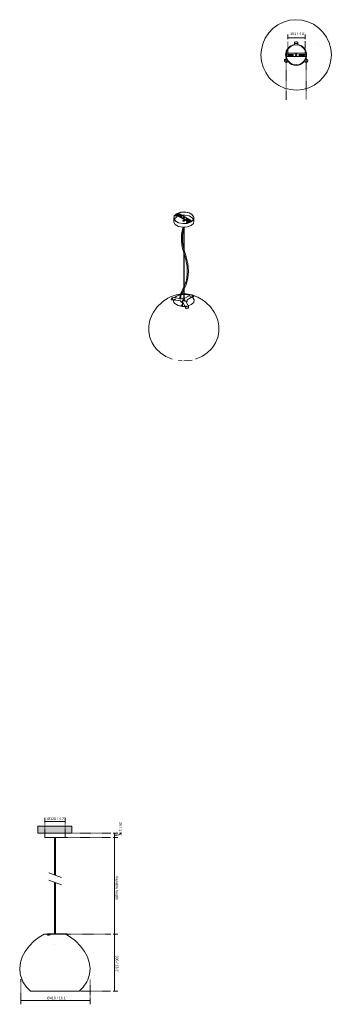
# Model space of a CAD drawing. Header units: millimetres. Extents: x 6387 to 8229, y 989 to 6803.
import ezdxf

# ---------------------------------------------------------------- set-up
doc = ezdxf.new("R2010")
doc.units = ezdxf.units.MM
doc.linetypes.add('Dash', pattern=[6, 3, -3])
doc.linetypes.add('Punto', pattern=[4.7625, 0, -4.7625])
for name, color, linetype, lineweight in [('Cotas', 7, 'Continuous', 9), ('Cotas-7', 7, 'Continuous', 9), ('Elementos de detalle', 7, 'Continuous', 9), ('Lighthing Fixture Detail Wide Black', 7, 'Continuous', 20), ('Luminarias', 7, 'Continuous', 20), ('Techos', 7, 'Continuous', 9)]:
    doc.layers.add(name, color=color, linetype=linetype, lineweight=lineweight)
doc.layers.add('Lighthing Fixture Dim Grey Dash', color=7, linetype='Dash', lineweight=9, true_color=0xd2d2d2)
doc.layers.add('Ligthing Fixture ADD', color=7, linetype='Punto', lineweight=9, true_color=0xffffff)
doc.styles.add('Arial Narrow', font='ARIALN.TTF', dxfattribs={"height": 15.4})
doc.dimstyles.new('FARO_-_2_2mm_Arial_Narrow_mm_Inch_Left', dxfattribs={"dimscale": 304.8, "dimtxt": 15.760837, "dimasz": 0, "dimexe": 0.068898, "dimexo": 0.0625, "dimgap": 0.011483, "dimtad": 1, "dimdec": 0, "dimzin": 0, "dimdsep": 46, "dimtxsty": 'Arial Narrow', "dimblk1": 'NONE', "dimblk2": 'NONE', "dimsah": 1, "dimcen": 0.09, "dimadec": 0, "dimazin": 0, "dimtfac": 1, "dimtdec": 4, "dimtix": 1, "dimtmove": 0, "dimatfit": 3, "dimfxl": 0.022966, "dimfxlon": 1, "dimtvp": 1, "dimtolj": 1, "dimtzin": 0, "dimarcsym": 2})
doc.dimstyles.new('FARO_-_2_2mm_Arial_Narrow_mm_Inch_Left_1', dxfattribs={"dimscale": 304.8, "dimtxt": 15.760837, "dimasz": 0, "dimexe": 0.068898, "dimexo": 0.0625, "dimgap": 0.011483, "dimtad": 1, "dimdec": 0, "dimzin": 0, "dimdsep": 46, "dimtxsty": 'Arial Narrow', "dimblk1": 'NONE', "dimblk2": 'NONE', "dimsah": 1, "dimcen": 0.09, "dimadec": 0, "dimazin": 0, "dimtfac": 1, "dimtdec": 4, "dimtix": 1, "dimtmove": 2, "dimatfit": 3, "dimfxl": 0.022966, "dimfxlon": 1, "dimtvp": 1, "dimtolj": 1, "dimtzin": 0, "dimarcsym": 2})
doc.dimstyles.new('FARO_-_2_2mm_Arial_Narrow_mm_Inch_Right', dxfattribs={"dimscale": 304.8, "dimtxt": 15.760837, "dimasz": 0, "dimexe": 0.068898, "dimexo": 0.0625, "dimgap": 0.011483, "dimtad": 1, "dimdec": 0, "dimzin": 0, "dimdsep": 46, "dimtxsty": 'Arial Narrow', "dimblk1": 'NONE', "dimblk2": 'NONE', "dimsah": 1, "dimcen": 0.09, "dimadec": 0, "dimazin": 0, "dimtfac": 1, "dimtdec": 4, "dimtix": 1, "dimtmove": 0, "dimatfit": 3, "dimfxl": 0.022966, "dimfxlon": 1, "dimtvp": 1, "dimtolj": 1, "dimtzin": 0, "dimarcsym": 2})
doc.dimstyles.new('FARO_-_2_2mm_Arial_Narrow_mm_Inch_Right_1', dxfattribs={"dimscale": 304.8, "dimtxt": 15.760837, "dimasz": 0, "dimexe": 0.068898, "dimexo": 0.0625, "dimgap": 0.011483, "dimtad": 1, "dimdec": 0, "dimzin": 0, "dimdsep": 46, "dimtxsty": 'Arial Narrow', "dimblk1": 'NONE', "dimblk2": 'NONE', "dimsah": 1, "dimcen": 0.09, "dimadec": 0, "dimazin": 0, "dimtfac": 1, "dimtdec": 4, "dimtix": 1, "dimtmove": 1, "dimatfit": 3, "dimfxl": 0.022966, "dimfxlon": 1, "dimtvp": 1, "dimtolj": 1, "dimtzin": 0, "dimarcsym": 2})

# ---------------------------------------------------------------- blocks, each defined once
blk = doc.blocks.new('20405 - MAR H340 pendant lamp-553692-Alzado_PDF')
at = {"layer": 'Luminarias'}
for p, q in [((6535.1, 2000), (6535.1, 1974)), ((6655.1, 1974), (6655.1, 2000)), ((6595.1, 1974), (6535.1, 1974)), ((6594.1, 1929.3), (6594.1, 1759.4)), ((6655.1, 1974), (6595.1, 1974)), ((6596.1, 1759.4), (6596.1, 1929.3)), ((6594.1, 1484.6), (6594.1, 1404)), ((6596.1, 1404), (6596.1, 1484.6)), ((6533, 1403.4), (6551.8, 1403.4)), ((6550, 1400.6), (6550.4, 1399.3)), ((6550.2, 1401.6), (6552.4, 1404)), ((6552.4, 1404), (6569.7, 1404)), ((6552.7, 1399.4), (6553.1, 1398)), ((6553.6, 1399.4), (6552.7, 1399.4)), ((6554, 1398), (6553.1, 1398)), ((6559.8, 1399.4), (6553.6, 1399.4)), ((6560.2, 1398), (6554, 1398)), ((6560.7, 1399.4), (6559.8, 1399.4)), ((6561.1, 1398), (6560.2, 1398)), ((6561.1, 1398), (6560.7, 1399.4)), ((6569.7, 1404), (6567.5, 1401.6)), ((6567.5, 1401.6), (6567.9, 1400.3)), ((6567.9, 1400.3), (6569.9, 1402.5)), ((6569.7, 1404), (6595.1, 1404)), ((6572.4, 1402.5), (6569.9, 1402.5)), ((6573.2, 1403.4), (6595.1, 1403.4)), ((6595.1, 1404), (6595.1, 1403.4)), ((6595.1, 1404), (6612.5, 1404)), ((6595.1, 1403.4), (6656.4, 1403.4)), ((6663.3, 1404), (6612.5, 1404)), ((6612.5, 1403.4), (6612.5, 1404)), ((6657.8, 1402.5), (6662.9, 1402.5)), ((6662.9, 1402.5), (6667, 1400.3)), ((6667.7, 1401.6), (6663.3, 1404)), ((6667, 1400.3), (6667.7, 1401.6)), ((6667, 1400.3), (6671.3, 1398)), ((6672, 1399.4), (6667.7, 1401.6)), ((6672, 1399.4), (6671.3, 1398)), ((6595.1, 1066.9), (6451.4, 1066.9)), ((6738.9, 1066.9), (6595.1, 1066.9))]:
    blk.add_line(p, q, dxfattribs=at)
at = {"layer": 'Luminarias', "flags": 128}
for points in [[(6592.1, 1753.1), (6592.1, 1757.6), (6592.1, 1769.8), (6592.1, 1781.4), (6592.1, 1793.4), (6592.1, 1806.8), (6592.1, 1820.9), (6592.1, 1834.8), (6592.1, 1847.2), (6592.1, 1858.1), (6592.1, 1867.4), (6592.1, 1875.5), (6592.1, 1882.6), (6592.1, 1888.7), (6592.1, 1894.2), (6592.1, 1899.2), (6592.1, 1903.7), (6592.1, 1907.9), (6592.1, 1911.8), (6592.1, 1915.4), (6592.1, 1918.8), (6592.1, 1922), (6592.1, 1925), (6592.1, 1927.9), (6592.1, 1930.7), (6592.1, 1933.3), (6592.1, 1935.9), (6592.1, 1938.3), (6592.1, 1940.7), (6592.1, 1942.9), (6592.1, 1945.1), (6592.1, 1947.3), (6592.1, 1949.4), (6592.1, 1951.4), (6592.1, 1953.4), (6592.1, 1955.4), (6592.1, 1957.4), (6592.1, 1959.3), (6592.1, 1961.2), (6592.1, 1963.1), (6592.1, 1965), (6592.1, 1966.8), (6592.1, 1968.7), (6592.1, 1970.6), (6592.1, 1972.7), (6592.1, 1974)], [(6598.1, 1750.9), (6598.1, 1757.6), (6598.1, 1769.8), (6598.1, 1781.4), (6598.1, 1793.4), (6598.1, 1806.8), (6598.1, 1820.9), (6598.1, 1834.8), (6598.1, 1847.2), (6598.1, 1858.1), (6598.1, 1867.4), (6598.1, 1875.5), (6598.1, 1882.6), (6598.1, 1888.7), (6598.1, 1894.2), (6598.1, 1899.2), (6598.1, 1903.7), (6598.1, 1907.9), (6598.1, 1911.8), (6598.1, 1915.4), (6598.1, 1918.8), (6598.1, 1922), (6598.1, 1925), (6598.1, 1927.9), (6598.1, 1930.7), (6598.1, 1933.3), (6598.1, 1935.9), (6598.1, 1938.3), (6598.1, 1940.7), (6598.1, 1942.9), (6598.1, 1945.1), (6598.1, 1947.3), (6598.1, 1949.4), (6598.1, 1951.4), (6598.1, 1953.4), (6598.1, 1955.4), (6598.1, 1957.4), (6598.1, 1959.3), (6598.1, 1961.2), (6598.1, 1963.1), (6598.1, 1965), (6598.1, 1966.8), (6598.1, 1968.7), (6598.1, 1970.6), (6598.1, 1972.7), (6598.1, 1974)], [(6592.1, 1404), (6592.1, 1407.2), (6592.1, 1436.6), (6592.1, 1461.4), (6592.1, 1515.8), (6592.1, 1556.8), (6592.1, 1597.8), (6592.1, 1641.9), (6592.1, 1690.3), (6592.1, 1710)], [(6598.1, 1404), (6598.1, 1407.2), (6598.1, 1436.6), (6598.1, 1461.4), (6598.1, 1515.8), (6598.1, 1556.8), (6598.1, 1597.8), (6598.1, 1641.9), (6598.1, 1690.3), (6598.1, 1707.8)], [(6391.6, 1235.8), (6402.9, 1269.7), (6419.2, 1300.2), (6443.4, 1332.6), (6473.7, 1362.7), (6502.8, 1384.6), (6531.1, 1402.3), (6533, 1403.4)], [(6798.7, 1235.8), (6787.4, 1269.7), (6771.1, 1300.2), (6746.9, 1332.6), (6716.6, 1362.7), (6687.5, 1384.6), (6659.2, 1402.3), (6657.3, 1403.4)], [(6391.6, 1235.8), (6387.2, 1200.4), (6390.2, 1166.8), (6401.2, 1132.4), (6406.8, 1120.9)], [(6798.7, 1235.8), (6803.1, 1200.4), (6800.1, 1166.8), (6789.1, 1132.4), (6783.5, 1120.9)], [(6406.8, 1120.9), (6427.5, 1090.5), (6451.4, 1066.9)], [(6783.5, 1120.9), (6762.8, 1090.5), (6738.9, 1066.9)]]:
    blk.add_lwpolyline(points, dxfattribs=at)
at = {"layer": 'Luminarias'}
for centre, start_param, end_param in [((6555.8, 1402.2), 2.756314, 4.045602), ((6556.2, 1400.9), 3.014172, 4.045602), ((6562.9, 1402.2), 4.220966, 5.510254), ((6563.3, 1400.9), 4.220966, 5.510254)]:
    blk.add_ellipse(centre, major_axis=(5.8, 1.54), ratio=0.406574, start_param=start_param, end_param=end_param, dxfattribs=at)
blk = doc.blocks.new('20405 - MAR H340 pendant lamp-553692-00 Isometrico PDF')
at = {"layer": 'Luminarias', "color": 254, "lineweight": 9, "true_color": 0xd4d4d4}
for p, q in [((2351.1, 5651), (2351.1, 5643.6)), ((2351.1, 5643.6), (2352.1, 5643)), ((2365.7, 5660.1), (2351.5, 5651.9)), ((2352.1, 5643), (2352.1, 5649.5)), ((2352.1, 5643), (2358.8, 5646.9)), ((2430.3, 5606.8), (2352.4, 5651.8)), ((2353.2, 5650.1), (2429.5, 5606)), ((2356.8, 5639.5), (2365.2, 5643.5)), ((2382.5, 5640.2), (2362.7, 5651.6)), ((2364.9, 5650.4), (2366.3, 5651.2)), ((2366.3, 5653.1), (2366.3, 5651.2)), ((2366.7, 5660), (2444.5, 5615)), ((2367, 5654.1), (2386.8, 5642.6)), ((2386.8, 5641.4), (2367, 5652.8)), ((2372.7, 5646), (2377, 5647.1)), ((2338.5, 5633.1), (2338.5, 5611.9)), ((2394.9, 5614), (2394.3, 5613.7)), ((2397.5, 5633.1), (2397.5, 5630.5)), ((2397.5, 5624.6), (2397.5, 5612.5)), ((2399.5, 5630.5), (2399.5, 5633.1)), ((2399.5, 5612.5), (2399.5, 5623.4)), ((2430, 5612.8), (2410.2, 5624.2)), ((2414.4, 5626.7), (2434.2, 5615.2)), ((2434.2, 5614), (2414.4, 5625.4)), ((2416.1, 5601.8), (2415.6, 5601.4)), ((2416.1, 5605.2), (2416.6, 5605.5)), ((2416.5, 5602), (2416.1, 5601.8)), ((2416.6, 5600.8), (2416.1, 5601)), ((2416.4, 5600.7), (2416.7, 5613.5)), ((2416.7, 5616.1), (2416.7, 5620)), ((2420.5, 5618.3), (2421.2, 5618.4)), ((2421.2, 5618.4), (2421.8, 5618.7)), ((2421.8, 5618.7), (2422.3, 5619.1)), ((2422.3, 5619.1), (2422.6, 5619.5)), ((2422.3, 5602), (2422.6, 5610)), ((2422.7, 5616.1), (2422.7, 5619.9)), ((2422.7, 5605.5), (2423.3, 5605.2)), ((2458.5, 5611.9), (2458.5, 5633.1)), ((2397.5, 5577.3), (2397.5, 5146.5)), ((2399.5, 5426.2), (2399.5, 5577.3)), ((2399.5, 5221.1), (2399.5, 5422.8)), ((2354.6, 5171.4), (2377.2, 5179.7)), ((2376.9, 5178.6), (2354.9, 5170.4)), ((2397.5, 5180.9), (2383.5, 5179.8)), ((2383.9, 5180.9), (2397.5, 5181.9)), ((2399.5, 5146.5), (2399.5, 5217.6)), ((2403.7, 5157.7), (2439.6, 5178.4)), ((2439.6, 5178.4), (2442.7, 5178.3)), ((2453.7, 5170.2), (2439.6, 5178.4)), ((2449.5, 5176), (2450.3, 5175.6)), ((2450.3, 5175.6), (2455.3, 5172.6)), ((2323.1, 5151.6), (2323.3, 5152.2)), ((2323.1, 5150.4), (2323.8, 5149.2)), ((2323.3, 5152.2), (2325.2, 5156.2)), ((2325.2, 5156.2), (2325.5, 5156.8)), ((2330.1, 5151.1), (2325.8, 5149.8)), ((2325.8, 5149.8), (2326.5, 5148.7)), ((2326.5, 5148.7), (2330.5, 5149.8)), ((2335.3, 5162.3), (2330.1, 5151.1)), ((2330.1, 5151.1), (2379.2, 5143.5)), ((2335.5, 5149.1), (2330.5, 5149.8)), ((2331, 5161), (2335.3, 5162.3)), ((2384.3, 5154.7), (2335.3, 5162.3)), ((2379.2, 5142.3), (2337.2, 5148.8)), ((2342.2, 5161.2), (2354.6, 5171.4)), ((2342.6, 5153.6), (2342.6, 5151.7)), ((2342.6, 5148), (2342.6, 5147)), ((2354.9, 5170.4), (2343.2, 5161)), ((2346.5, 5147.3), (2346.5, 5146.7)), ((2346.6, 5151.7), (2346.6, 5153.6)), ((2346.6, 5147), (2346.6, 5147.3)), ((2379.2, 5143.5), (2379.2, 5142.3)), ((2390.5, 5145.3), (2390.5, 5138.3)), ((2390.5, 5134.8), (2390.5, 5113.4)), ((2393.3, 5134.1), (2393.3, 5135.4)), ((2393.3, 5135.4), (2406.4, 5107)), ((2404.4, 5110.3), (2393.3, 5134.1)), ((2399.5, 5158), (2403.7, 5157.7)), ((2406.5, 5138.3), (2406.5, 5145.3)), ((2425.8, 5110), (2412.6, 5138.3)), ((2453.7, 5170.2), (2417.8, 5149.5)), ((2418.1, 5148.4), (2448.5, 5166)), ((2418.5, 5145.3), (2418.5, 5146.5)), ((2442.4, 5120.6), (2424.2, 5113.4)), ((2435.9, 5168.1), (2435.9, 5166)), ((2439.9, 5166), (2439.9, 5168.1)), ((2456.7, 5133.5), (2442.4, 5120.6)), ((2449.8, 5166.8), (2453.5, 5168.9)), ((2453.5, 5168.9), (2456.4, 5168.8)), ((2456.9, 5170.1), (2453.7, 5170.2)), ((2455.3, 5172.6), (2456.1, 5172.2)), ((2456.4, 5168.8), (2456.9, 5170.1)), ((2457.1, 5169.1), (2457.6, 5170.5)), ((2390.5, 5113.6), (2392.6, 5110.4)), ((2406.4, 5106), (2405, 5108.9)), ((2406.4, 5107), (2425.8, 5110)), ((2407.6, 5102.6), (2406.4, 5107)), ((2406.4, 5106), (2407.4, 5101.9)), ((2407.4, 5101.9), (2407.6, 5102.6)), ((2410.9, 5114.2), (2410.9, 5111.7)), ((2413.9, 5099.2), (2413.7, 5098.5)), ((2414.7, 5098.7), (2413.7, 5098.5)), ((2414.9, 5099.3), (2413.9, 5099.2)), ((2421.6, 5099.7), (2414.7, 5098.7)), ((2414.9, 5111.7), (2414.9, 5114.2)), ((2421.8, 5100.4), (2414.9, 5099.3)), ((2422.7, 5099.9), (2421.6, 5099.7)), ((2422.8, 5100.6), (2421.8, 5100.4)), ((2422.7, 5099.9), (2422.8, 5100.6)), ((2425.8, 5110), (2426.9, 5105.6)), ((2426.6, 5103.5), (2426.8, 5104.2)), ((2328.6, 4798.8), (2329.6, 4798.5)), ((2367.9, 4790.2), (2388.2, 4788.5)), ((2467.3, 4798.4), (2467.4, 4798.5))]:
    blk.add_line(p, q, dxfattribs=at)
for points in [[(2440.9, 5608.6, 0), (2418.3, 5600.4, 0), (2391.8, 5598.7, 0), (2366.6, 5603.8, 0), (2347.7, 5614.7, 0), (2338.9, 5629.3, 0), (2341.8, 5644.6, 0), (2356.1, 5657.6, 0)], [(2440.2, 5609.1, 0), (2418, 5601, 0), (2391.9, 5599.3, 0), (2367.1, 5604.3, 0), (2348.5, 5615, 0), (2339.8, 5629.3, 0), (2342.8, 5644.4, 0), (2356.8, 5657.2, 0)], [(2352.4, 5651.8, 0), (2352.1, 5651.9, 0), (2351.7, 5652, 0), (2351.5, 5651.9, 0), (2351.2, 5651.7, 0), (2351.1, 5651.4, 0), (2351.1, 5651, 0)], [(2352.1, 5649.5, 0), (2352.2, 5649.8, 0), (2352.3, 5650.1, 0), (2352.4, 5650.2, 0), (2352.7, 5650.3, 0), (2352.9, 5650.3, 0), (2353.2, 5650.1, 0)], [(2356.1, 5657.6, 0), (2378.7, 5665.8, 0), (2405.2, 5667.6, 0), (2430.4, 5662.5, 0), (2449.3, 5651.6, 0), (2458.1, 5637, 0), (2455.1, 5621.7, 0), (2440.9, 5608.6, 0)], [(2356.8, 5657.2, 0), (2379, 5665.3, 0), (2405.1, 5667, 0), (2429.9, 5662, 0), (2448.4, 5651.3, 0), (2457.1, 5637, 0), (2454.2, 5621.9, 0), (2440.2, 5609.1, 0)], [(2362.7, 5651.6, 0), (2362.2, 5652, 0), (2361.9, 5652.4, 0), (2361.8, 5652.8, 0), (2361.9, 5653.3, 0), (2362.2, 5653.7, 0), (2362.7, 5654.1, 0), (2363.3, 5654.3, 0), (2364.1, 5654.5, 0), (2364.8, 5654.6, 0), (2365.6, 5654.5, 0), (2366.3, 5654.3, 0), (2367, 5654.1, 0)], [(2367, 5652.8, 0), (2366.3, 5653.1, 0), (2365.6, 5653.3, 0), (2364.8, 5653.4, 0), (2364.1, 5653.3, 0), (2363.3, 5653.1, 0), (2362.7, 5652.8, 0), (2362.2, 5652.5, 0), (2362, 5652.2, 0)], [(2365.7, 5660.1, 0), (2366, 5660.2, 0), (2366.3, 5660.2, 0), (2366.7, 5660, 0)], [(2386.8, 5642.6, 0), (2387.2, 5642.3, 0), (2387.5, 5641.9, 0), (2387.6, 5641.4, 0), (2387.5, 5641, 0), (2387.2, 5640.6, 0), (2386.8, 5640.2, 0), (2386.1, 5639.9, 0), (2385.4, 5639.7, 0), (2384.6, 5639.7, 0), (2383.9, 5639.7, 0), (2383.1, 5639.9, 0), (2382.5, 5640.2, 0)], [(2386.2, 5648.7, 0), (2405.1, 5649.2, 0), (2429.9, 5644.2, 0), (2448.4, 5633.5, 0), (2455.4, 5624.2, 0)], [(2387.4, 5640.8, 0), (2387.2, 5641.1, 0), (2386.8, 5641.4, 0)], [(2338.5, 5611.9, 0), (2338.9, 5608, 0), (2347.7, 5593.5, 0), (2366.6, 5582.6, 0), (2391.8, 5577.5, 0), (2418.3, 5579.2, 0), (2440.9, 5587.4, 0)], [(2341.6, 5624.3, 0), (2342.8, 5626.6, 0), (2356.8, 5639.5, 0)], [(2402.1, 5613.3, 0), (2401, 5612.8, 0), (2399.8, 5612.5, 0), (2398.5, 5612.4, 0), (2397.2, 5612.5, 0), (2395.9, 5612.8, 0), (2394.9, 5613.3, 0), (2394, 5613.9, 0), (2393.5, 5614.6, 0), (2393.4, 5615.4, 0), (2393.5, 5616.1, 0), (2394, 5616.9, 0), (2394.9, 5617.5, 0)], [(2394.9, 5631.4, 0), (2394.1, 5632, 0), (2393.6, 5632.7, 0), (2393.5, 5633.4, 0), (2393.6, 5634.2, 0), (2394.1, 5634.9, 0), (2394.9, 5635.5, 0), (2396, 5635.9, 0), (2397.2, 5636.2, 0), (2398.5, 5636.3, 0), (2399.8, 5636.2, 0), (2401, 5635.9, 0), (2402, 5635.5, 0)], [(2402, 5634.2, 0), (2401, 5634.7, 0), (2399.8, 5635, 0), (2398.5, 5635.1, 0), (2397.2, 5635, 0), (2396, 5634.7, 0), (2394.9, 5634.2, 0), (2394.1, 5633.6, 0), (2393.6, 5632.9, 0), (2393.6, 5632.8, 0)], [(2402, 5635.5, 0), (2402.8, 5634.9, 0), (2403.3, 5634.2, 0), (2403.5, 5633.4, 0), (2403.3, 5632.7, 0), (2402.8, 5632, 0), (2402, 5631.4, 0), (2401, 5630.9, 0), (2399.8, 5630.6, 0), (2398.5, 5630.5, 0), (2397.2, 5630.6, 0), (2396, 5630.9, 0), (2394.9, 5631.4, 0)], [(2394.9, 5617.5, 0), (2395.9, 5617.9, 0), (2397.2, 5618.2, 0), (2397.5, 5618.3, 0)], [(2397.5, 5614.8, 0), (2397.2, 5614.8, 0), (2395.9, 5614.5, 0), (2394.9, 5614, 0)], [(2397.8, 5633.6, 0), (2397.6, 5633.4, 0), (2397.5, 5633.3, 0), (2397.5, 5633.1, 0), (2397.5, 5633, 0), (2397.6, 5632.9, 0), (2397.8, 5632.7, 0), (2398, 5632.6, 0), (2398.2, 5632.6, 0), (2398.5, 5632.6, 0), (2398.7, 5632.6, 0), (2399, 5632.6, 0), (2399.2, 5632.7, 0)], [(2399.2, 5632.7, 0), (2399.3, 5632.9, 0), (2399.4, 5633, 0), (2399.5, 5633.1, 0), (2399.4, 5633.3, 0), (2399.3, 5633.4, 0), (2399.2, 5633.6, 0), (2399, 5633.6, 0), (2398.7, 5633.7, 0), (2398.5, 5633.7, 0), (2398.2, 5633.7, 0), (2398, 5633.6, 0), (2397.8, 5633.6, 0)], [(2399.5, 5618.3, 0), (2399.8, 5618.2, 0), (2401, 5617.9, 0), (2402.1, 5617.5, 0), (2402.9, 5616.9, 0), (2403.4, 5616.1, 0), (2403.6, 5615.4, 0), (2403.4, 5614.6, 0), (2402.9, 5613.9, 0), (2402.1, 5613.3, 0)], [(2402.6, 5613.7, 0), (2402.1, 5614, 0), (2401, 5614.5, 0), (2399.8, 5614.8, 0), (2399.5, 5614.8, 0)], [(2403.4, 5632.8, 0), (2403.3, 5632.9, 0), (2402.8, 5633.6, 0), (2402, 5634.2, 0)], [(2410.2, 5624.2, 0), (2409.7, 5624.6, 0), (2409.4, 5625, 0), (2409.3, 5625.4, 0), (2409.4, 5625.9, 0), (2409.7, 5626.3, 0), (2410.2, 5626.7, 0), (2410.8, 5626.9, 0), (2411.5, 5627.1, 0), (2412.3, 5627.2, 0), (2413.1, 5627.1, 0), (2413.8, 5626.9, 0), (2414.4, 5626.7, 0)], [(2414.4, 5625.4, 0), (2413.8, 5625.7, 0), (2413.1, 5625.9, 0), (2412.3, 5625.9, 0), (2411.5, 5625.9, 0), (2410.8, 5625.7, 0), (2410.2, 5625.4, 0), (2409.7, 5625.1, 0), (2409.5, 5624.8, 0)], [(2416.1, 5601, 0), (2415.3, 5601.7, 0), (2414.7, 5602.4, 0), (2414.6, 5603.1, 0), (2414.7, 5603.9, 0), (2415.3, 5604.6, 0), (2416.1, 5605.2, 0)], [(2417.6, 5621.2, 0), (2417.1, 5620.8, 0), (2416.8, 5620.4, 0)], [(2422.6, 5619.5, 0), (2422.7, 5619.9, 0), (2422.6, 5620.4, 0), (2422.3, 5620.8, 0), (2421.8, 5621.2, 0), (2421.2, 5621.5, 0), (2420.5, 5621.6, 0), (2419.7, 5621.7, 0), (2418.9, 5621.6, 0), (2418.2, 5621.5, 0), (2417.6, 5621.2, 0)], [(2423.3, 5605.2, 0), (2424.1, 5604.6, 0), (2424.6, 5603.9, 0), (2424.8, 5603.1, 0), (2424.7, 5602.7, 0)], [(2429.5, 5606, 0), (2429.8, 5605.8, 0), (2430.1, 5605.6, 0), (2430.3, 5605.3, 0), (2430.5, 5604.9, 0), (2430.6, 5604.6, 0)], [(2434.2, 5615.2, 0), (2434.7, 5614.9, 0), (2435, 5614.4, 0), (2435.1, 5614, 0), (2435, 5613.5, 0), (2434.7, 5613.1, 0), (2434.2, 5612.8, 0), (2433.6, 5612.5, 0), (2432.9, 5612.3, 0), (2432.1, 5612.3, 0), (2431.3, 5612.3, 0), (2430.6, 5612.5, 0), (2430, 5612.8, 0)], [(2431.6, 5605, 0), (2431.5, 5605.4, 0), (2431.3, 5605.8, 0), (2431, 5606.2, 0), (2430.7, 5606.6, 0), (2430.3, 5606.8, 0)], [(2434.9, 5613.4, 0), (2434.7, 5613.6, 0), (2434.2, 5614, 0)], [(2440.9, 5587.4, 0), (2455.1, 5600.5, 0), (2458.5, 5611.9, 0)], [(2444.5, 5615, 0), (2444.9, 5614.8, 0), (2445.2, 5614.4, 0), (2445.5, 5614, 0), (2445.7, 5613.6, 0), (2445.9, 5613.1, 0), (2445.9, 5612.9, 0)], [(2375.1, 5153.5, 0), (2375, 5154.7, 0), (2374.9, 5161.7, 0), (2376.2, 5175, 0), (2378.8, 5184.2, 0), (2385.8, 5197.2, 0), (2413.3, 5262.6, 0), (2418.9, 5299.6, 0), (2418.6, 5343, 0), (2411.1, 5386.3, 0), (2397.9, 5426.8, 0), (2388.2, 5460.7, 0), (2383.9, 5495, 0), (2384.5, 5535.1, 0), (2393.1, 5574.1, 0), (2395.3, 5577.4, 0)], [(2381.2, 5153.6, 0), (2380.9, 5155.1, 0), (2381.3, 5167.4, 0), (2383.6, 5179.9, 0), (2389.8, 5192.2, 0), (2412.9, 5240.2, 0), (2422.4, 5277.7, 0), (2425.6, 5318, 0), (2422.3, 5362.9, 0), (2412.3, 5403.1, 0), (2395.6, 5455.4, 0), (2390.1, 5491.2, 0), (2390.1, 5530, 0), (2397.3, 5569, 0), (2401.3, 5575.9, 0), (2403, 5577.4, 0)], [(2397.5, 5184, 0), (2394.7, 5184, 0), (2386.5, 5183.6, 0), (2353.5, 5178.3, 0), (2319.8, 5166.4, 0), (2303.6, 5158, 0), (2301.8, 5157, 0)], [(2599.4, 5027.8, 0), (2586.6, 5061.4, 0), (2578.2, 5076.4, 0), (2556.1, 5106.8, 0), (2528.6, 5134, 0), (2513.9, 5145.1, 0), (2481, 5164.5, 0), (2446, 5177.6, 0), (2411.6, 5183.5, 0), (2403, 5184, 0), (2399.5, 5184, 0)], [(2399.5, 5181.9, 0), (2405.4, 5181.6, 0), (2431.5, 5176.4, 0), (2434.2, 5175.3, 0)], [(2433.1, 5174.7, 0), (2431.3, 5175.4, 0), (2405.4, 5180.6, 0), (2399.5, 5180.9, 0)], [(2442.7, 5178.3, 0), (2444, 5178.1, 0), (2445.4, 5177.7, 0), (2446.8, 5177.2, 0), (2448.3, 5176.6, 0), (2449.5, 5176, 0)], [(2197.5, 5027.8, 0), (2210.4, 5061.4, 0), (2218.7, 5076.4, 0), (2240.8, 5106.8, 0), (2268.4, 5134, 0), (2283.1, 5145.1, 0), (2301.4, 5156.7, 0), (2301.8, 5157, 0)], [(2323.1, 5151.6, 0), (2323, 5150.9, 0), (2323.2, 5150.3, 0), (2323.8, 5149.9, 0), (2324.7, 5149.8, 0), (2325.8, 5149.8, 0)], [(2326.5, 5148.7, 0), (2325.3, 5148.6, 0), (2324.5, 5148.7, 0), (2323.9, 5149.1, 0), (2323.8, 5149.2, 0)], [(2331, 5161, 0), (2329.6, 5160.4, 0), (2328.3, 5159.6, 0), (2327.1, 5158.7, 0), (2326.1, 5157.7, 0), (2325.5, 5156.8, 0)], [(2339.9, 5134.2, 0), (2336.8, 5142, 0), (2336.7, 5149.6, 0)], [(2337.2, 5148.8, 0), (2337.3, 5141.3, 0), (2340.3, 5133.5, 0)], [(2404.7, 5110.3, 0), (2391.5, 5110.4, 0), (2365.4, 5115.6, 0), (2345.9, 5126.9, 0), (2340.2, 5133.5, 0)], [(2346.5, 5146.7, 0), (2344, 5145.9, 0), (2342.6, 5147.3, 0)], [(2393.3, 5135.4, 0), (2389.4, 5136.2, 0), (2385.9, 5137.5, 0), (2382.9, 5139.2, 0), (2380.7, 5141.3, 0), (2379.2, 5143.5, 0)], [(2379.2, 5142.3, 0), (2380.7, 5140, 0), (2382.9, 5138, 0), (2385.9, 5136.3, 0), (2389.4, 5135, 0), (2393.3, 5134.1, 0)], [(2379.4, 5111.9, 0), (2379.5, 5112.1, 0), (2380, 5112.9, 0), (2380.6, 5113.6, 0), (2381.1, 5114.2, 0), (2381.7, 5114.8, 0), (2382.3, 5115.4, 0), (2382.9, 5115.9, 0), (2383.5, 5116.4, 0), (2384.1, 5116.9, 0), (2384.7, 5117.3, 0), (2385.4, 5117.7, 0), (2386, 5118, 0), (2386.6, 5118.4, 0), (2387.3, 5118.7, 0), (2387.9, 5119, 0), (2388.5, 5119.3, 0), (2389.2, 5119.5, 0), (2389.8, 5119.7, 0), (2390.5, 5119.9, 0)], [(2380.5, 5111.7, 0), (2380.9, 5112.3, 0), (2381.4, 5112.9, 0), (2381.9, 5113.5, 0), (2382.4, 5114.1, 0), (2383, 5114.7, 0), (2383.5, 5115.1, 0), (2384.1, 5115.6, 0), (2384.7, 5116, 0), (2385.3, 5116.5, 0), (2385.9, 5116.8, 0), (2386.5, 5117.2, 0), (2387.1, 5117.5, 0), (2387.7, 5117.8, 0), (2388.3, 5118.1, 0), (2388.9, 5118.3, 0), (2389.5, 5118.6, 0), (2390.1, 5118.8, 0), (2390.5, 5118.9, 0)], [(2392.1, 5130.8, 0), (2383.7, 5137, 0), (2381.6, 5139.2, 0)], [(2384.3, 5154.7, 0), (2388.5, 5156.5, 0), (2393.3, 5157.7, 0), (2397.5, 5158, 0)], [(2394.2, 5149, 0), (2393.3, 5148.2, 0), (2392.7, 5147.4, 0), (2392.5, 5146.5, 0), (2392.7, 5145.6, 0), (2393.3, 5144.8, 0), (2394.2, 5144.1, 0), (2395.5, 5143.5, 0), (2396.9, 5143.2, 0), (2398.5, 5143, 0), (2400, 5143.2, 0), (2401.5, 5143.5, 0), (2402.7, 5144.1, 0)], [(2392.6, 5145.9, 0), (2392.7, 5146.2, 0), (2393.3, 5147, 0), (2394.2, 5147.7, 0)], [(2397.5, 5149.9, 0), (2396.9, 5149.9, 0), (2395.5, 5149.5, 0), (2394.2, 5149, 0)], [(2394.2, 5147.7, 0), (2395.5, 5148.3, 0), (2396.9, 5148.6, 0), (2397.5, 5148.7, 0)], [(2399.2, 5146.1, 0), (2399, 5146, 0), (2398.7, 5146, 0), (2398.5, 5145.9, 0), (2398.2, 5146, 0), (2398, 5146, 0), (2397.8, 5146.1, 0), (2397.6, 5146.2, 0), (2397.5, 5146.4, 0), (2397.5, 5146.5, 0)], [(2399.5, 5146.5, 0), (2399.4, 5146.4, 0), (2399.3, 5146.2, 0), (2399.2, 5146.1, 0)], [(2402.7, 5144.1, 0), (2403.7, 5144.8, 0), (2404.3, 5145.6, 0), (2404.5, 5146.5, 0), (2404.3, 5147.4, 0), (2403.7, 5148.2, 0), (2402.7, 5149, 0), (2401.5, 5149.5, 0), (2400, 5149.9, 0), (2399.5, 5149.9, 0)], [(2399.5, 5148.7, 0), (2400, 5148.6, 0), (2401.5, 5148.3, 0), (2402.7, 5147.7, 0), (2403.7, 5147, 0), (2404.3, 5146.2, 0), (2404.4, 5145.9, 0)], [(2417.8, 5149.5, 0), (2418.5, 5147.1, 0), (2418.2, 5144.7, 0), (2417.2, 5142.4, 0), (2415.3, 5140.2, 0), (2412.6, 5138.3, 0)], [(2413.1, 5137.4, 0), (2415.3, 5139, 0), (2417.2, 5141.2, 0), (2418.2, 5143.5, 0), (2418.5, 5145.9, 0)], [(2439.6, 5160.8, 0), (2439.4, 5160.6, 0), (2439.1, 5160.5, 0)], [(2456.6, 5133.5, 0), (2459.7, 5149.3, 0), (2450.6, 5164.2, 0), (2448.5, 5166, 0)], [(2448.9, 5166.9, 0), (2451.1, 5165.1, 0), (2460.2, 5150, 0), (2457.1, 5134.2, 0)], [(2456.9, 5170.1, 0), (2457.4, 5170.3, 0), (2457.6, 5170.6, 0), (2457.5, 5171.1, 0), (2456.9, 5171.6, 0), (2456.1, 5172.2, 0)], [(2457.1, 5169.2, 0), (2456.9, 5168.9, 0), (2456.4, 5168.8, 0)], [(2413.7, 5098.5, 0), (2412.2, 5098.6, 0), (2410.7, 5099, 0), (2409.3, 5099.7, 0), (2408.2, 5100.7, 0), (2407.4, 5101.9, 0)], [(2407.6, 5102.6, 0), (2408.4, 5101.4, 0), (2409.5, 5100.4, 0), (2410.9, 5099.7, 0), (2412.4, 5099.3, 0), (2413.9, 5099.2, 0)], [(2426.6, 5103.6, 0), (2426.1, 5102.3, 0), (2425.2, 5101.2, 0), (2424, 5100.4, 0), (2422.7, 5099.9, 0)], [(2422.8, 5100.6, 0), (2424.2, 5101.1, 0), (2425.4, 5101.9, 0), (2426.3, 5103, 0), (2426.8, 5104.2, 0), (2426.9, 5105.6, 0)], [(2197.5, 5027.8, 0), (2191.1, 4992.4, 0), (2191.5, 4958.9, 0), (2198.1, 4926.8, 0), (2211.2, 4895.2, 0), (2224.1, 4874.3, 0)], [(2599.4, 5027.8, 0), (2605.8, 4992.4, 0), (2605.5, 4958.9, 0), (2598.8, 4926.8, 0), (2585.8, 4895.2, 0), (2572.9, 4874.3, 0)], [(2224.1, 4874.3, 0), (2235.3, 4859.8, 0), (2260.2, 4835.7, 0), (2291.6, 4814.7, 0), (2320.9, 4801.4, 0), (2328.6, 4798.8, 0)], [(2572.9, 4874.3, 0), (2561.6, 4859.8, 0), (2536.8, 4835.7, 0), (2509.5, 4817.1, 0)], [(2398.5, 4788.3, 0), (2429, 4790.2, 0), (2448.7, 4793.5, 0)], [(2509.5, 4817.1, 0), (2491.4, 4807.7, 0), (2471.7, 4799.9, 0), (2468.4, 4798.8, 0)]]:
    blk.add_polyline3d(points, dxfattribs=at)
blk = doc.blocks.new('20405 - MAR H340 pendant lamp-553692-Planta_PDF Fixing Holes')
at = {"layer": 'Luminarias'}
for p, q in [((-44.9, -942.1), (-42.7, -946)), ((-42.7, -946), (-25.4, -936)), ((-38.2, -953.8), (-42.7, -946)), ((-41.5, -935.3), (-42.4, -935.8)), ((-35.3, -931.7), (-41.5, -935.3)), ((-34.4, -931.1), (-35.3, -931.7)), ((-25.4, -936), (-27.6, -932.1)), ((-25.4, -936), (-20.9, -943.8)), ((-10.1, -943), (10.1, -943)), ((-10.1, -943), (-10.1, -944.9)), ((-10.1, -944.9), (-10.1, -1055.1)), ((10.1, -944.9), (10.1, -943)), ((10.1, -1055.1), (10.1, -944.9)), ((-42.7, -1054), (-38.2, -1046.2)), ((68.1, -990), (59.1, -990)), ((59.1, -1010), (68.1, -1010)), ((72.6, -990), (68.1, -990)), ((68.1, -990), (68.1, -1010)), ((68.1, -1010), (72.6, -1010)), ((76.8, -996.4), (76.8, -995.4)), ((76.8, -1003.6), (76.8, -996.4)), ((76.8, -1004.6), (76.8, -1003.6)), ((-42.7, -1054), (-44.9, -1057.9)), ((-25.4, -1064), (-42.7, -1054)), ((-42.4, -1064.2), (-41.5, -1064.7)), ((-41.5, -1064.7), (-35.3, -1068.3)), ((-35.3, -1068.3), (-34.4, -1068.9)), ((-27.6, -1067.9), (-25.4, -1064)), ((-20.9, -1056.2), (-25.4, -1064)), ((-10.1, -1055.1), (-10.1, -1057)), ((10.1, -1057), (-10.1, -1057)), ((10.1, -1057), (10.1, -1055.1))]:
    blk.add_line(p, q, dxfattribs=at)
at = {"layer": 'Luminarias', "flags": 128}
for points in [[(0, -1208), (-36.4, -1204.7), (-71.7, -1195.2), (-104.8, -1179.6), (-134.7, -1158.5), (-160.3, -1132.4), (-181.1, -1102.3), (-196.2, -1069), (-205.2, -1033.6), (-207.9, -997.1), (-204.2, -960.7), (-194.2, -925.6), (-178.1, -892.7), (-156.6, -863.2), (-130.2, -837.8), (-99.8, -817.5), (-66.3, -802.9), (-30.7, -794.3), (0, -792)], [(0, -792), (36.4, -795.3), (71.7, -804.8), (104.8, -820.4), (134.7, -841.5), (160.3, -867.6), (181.1, -897.7), (196.2, -931), (205.2, -966.4), (207.9, -1002.9), (204.2, -1039.3), (194.2, -1074.4), (178.1, -1107.3), (156.6, -1136.8), (130.2, -1162.2), (99.8, -1182.5), (66.3, -1197.1), (30.7, -1205.7), (0, -1208)], [(-3, -1016.6), (-3, -1017), (-3, -1016.9), (-3, -1016.4), (-3, -1016.3)], [(-3, -1017.1), (-3, -1017.3), (-2.9, -1017.8), (-2.8, -1018)], [(2.8, -1018), (2.9, -1017.9), (3, -1017.3), (3, -1017.2)], [(3, -1016.6), (3, -1017), (3, -1016.9), (3, -1016.4), (3, -1016.3)]]:
    blk.add_lwpolyline(points, dxfattribs=at)
at = {"layer": 'Luminarias'}
for radius, start, end in [(62.1, 129.27177, 230.72823), (61.6, 129.37266, 230.652), (60, 90, 270), (59, 90, 270), (62.1, 90, 110.72603), (61.6, 90, 110.65076), (62.1, 9.27995, 90), (61.6, 9.35564, 90), (60, 270, 90), (59, 270, 90), (62.1, 270, 350.72005), (61.6, 270, 350.64436), (62.1, 249.27397, 270), (61.6, 249.34924, 270)]:
    blk.add_arc((0, -1000), radius, start, end, dxfattribs=at)
for centre, major_axis, start_param, end_param in [((-32.2, -936), (5.2, 3), 0.193827, 1.483115), ((-39.3, -940.1), (5.2, 3), 1.658478, 2.947766), ((71.6, -995.9), (0, 6), 4.800071, 6.089359), ((71.6, -1004.1), (0, 6), 3.335419, 4.624707), ((-39.3, -1059.9), (-5.2, 3), 0.193827, 1.483115), ((-32.2, -1064), (-5.2, 3), 1.658478, 2.947766)]:
    blk.add_ellipse(centre, major_axis=major_axis, ratio=0.882948, start_param=start_param, end_param=end_param, dxfattribs=at)
blk = doc.blocks.new('DIMBLOCK1-Alzado_PDF')
at = {"layer": 'Cotas-7', "color": 251, "true_color": 0x5b5b5b}
for p, q in [((6947, 1402.5), (6940, 1402.5)), ((6947, 1066.9), (6947, 1402.5)), ((6947, 1402.5), (6968, 1402.5)), ((6947, 1066.9), (6940, 1066.9)), ((6947, 1066.9), (6968, 1066.9))]:
    blk.add_line(p, q, dxfattribs=at)
at = {"layer": 'Cotas-7', "color": 0, "insert": (6970.4, 1277.1), "char_height": 15.4, "width": 101.77, "attachment_point": 1, "rotation": 270, "line_spacing_factor": 0.974696, "style": 'Arial Narrow'}
blk.add_mtext('336 / 13.2"', dxfattribs=at)
blk = doc.blocks.new('_None')
blk = doc.blocks.new('DIMBLOCK2-Alzado_PDF')
at = {"layer": 'Cotas-7', "color": 251, "true_color": 0x5b5b5b}
for p, q in [((6947, 1974), (6940, 1974)), ((6947, 1402.5), (6947, 1974)), ((6947, 1974), (6968, 1974)), ((6947, 1402.5), (6940, 1402.5)), ((6947, 1402.5), (6968, 1402.5))]:
    blk.add_line(p, q, dxfattribs=at)
at = {"layer": 'Cotas-7', "color": 0, "insert": (6970.4, 1747), "char_height": 15.4, "width": 141.097, "attachment_point": 1, "rotation": 270, "line_spacing_factor": 0.974696, "style": 'Arial Narrow'}
blk.add_mtext('Variable heigth', dxfattribs=at)
blk = doc.blocks.new('DIMBLOCK3-Alzado_PDF')
at = {"layer": 'Cotas-7', "color": 251, "true_color": 0x5b5b5b}
for p, q in [((6947, 2000), (6940, 2000)), ((6947, 1974), (6947, 2000)), ((6947, 2000), (6968, 2000)), ((6947, 1974), (6940, 1974)), ((6947, 1974), (6968, 1974))]:
    blk.add_line(p, q, dxfattribs=at)
blk.add_ellipse((6947, 1999.1), major_axis=(37.7, 0), ratio=0.321231, start_param=4.712389, end_param=6.283185, dxfattribs=at)
at = {"layer": 'Cotas-7', "color": 0, "insert": (6992.1, 2064.4), "char_height": 15.4, "width": 78.354, "attachment_point": 1, "rotation": 270, "line_spacing_factor": 0.974696, "style": 'Arial Narrow'}
blk.add_mtext('26 / 1.0"', dxfattribs=at)
blk = doc.blocks.new('DIMBLOCK4-Alzado_PDF')
at = {"layer": 'Cotas-7', "color": 251, "true_color": 0x5b5b5b}
for p, q in [((6535, 2068.9), (6535, 2089.9)), ((6535, 2068.9), (6655.1, 2068.9)), ((6535, 2068.9), (6535, 2061.9)), ((6655.1, 2068.9), (6655.1, 2089.9)), ((6655.1, 2068.9), (6655.1, 2061.9))]:
    blk.add_line(p, q, dxfattribs=at)
at = {"layer": 'Cotas-7', "color": 0, "insert": (6550.6, 2092.3), "char_height": 15.4, "width": 106.573, "attachment_point": 1, "line_spacing_factor": 0.974696, "style": 'Arial Narrow'}
blk.add_mtext('Ø120 / 4.7"', dxfattribs=at)
blk = doc.blocks.new('DIMBLOCK5-Alzado_PDF')
at = {"layer": 'Cotas-7', "color": 251, "true_color": 0x5b5b5b}
for p, q in [((6393.2, 1010.7), (6393.2, 1017.7)), ((6393.2, 1010.7), (6803.2, 1010.7)), ((6393.2, 1010.7), (6393.2, 989.7)), ((6803.2, 1010.7), (6803.2, 1021.2)), ((6803.2, 1010.7), (6803.2, 989.7))]:
    blk.add_line(p, q, dxfattribs=at)
at = {"layer": 'Cotas-7', "color": 0, "insert": (6548.9, 1034.1), "char_height": 15.4, "width": 118.281, "attachment_point": 1, "line_spacing_factor": 0.974696, "style": 'Arial Narrow'}
blk.add_mtext('Ø410 / 16.1"', dxfattribs=at)
blk = doc.blocks.new('DIMBLOCK6-Planta_PDF Fixing Holes')
at = {"layer": 'Cotas-7', "color": 251, "true_color": 0x5b5b5b}
for p, q in [((7972.6, 6695.1), (7972.6, 6716.1)), ((7972.6, 6695.1), (8073.8, 6695.1)), ((7972.6, 6695.1), (7972.6, 6688.1)), ((8073.8, 6695.1), (8073.8, 6716.1)), ((8073.8, 6695.1), (8073.8, 6688.1))]:
    blk.add_line(p, q, dxfattribs=at)
at = {"layer": 'Cotas-7', "color": 0, "insert": (7985.6, 6727.7), "char_height": 15.4, "width": 90.062, "attachment_point": 1, "line_spacing_factor": 0.974696, "style": 'Arial Narrow'}
blk.add_mtext('101 / 4.0"', dxfattribs=at)

msp = doc.modelspace()

# ---------------------------------------------------------------- hatches: boundary and pattern name
at = {"layer": 'Elementos de detalle', "true_color": 0xc0c0c0}
h = msp.add_hatch(color=9, dxfattribs=at)
h.paths.add_polyline_path([(8021.1, 6590.1), (8022.5, 6590.3), (8023.6, 6590.8), (8024.6, 6591.6), (8025.4, 6592.6), (8025.9, 6593.8), (8026.1, 6595.1), (8025.9, 6596.4), (8025.4, 6597.6), (8024.6, 6598.7), (8023.6, 6599.5), (8022.4, 6600), (8021.1, 6600.1), (8019.8, 6600), (8018.6, 6599.5), (8017.4, 6598.5), (8016.8, 6597.6), (8016.3, 6596.4), (8016.1, 6595.1), (8016.3, 6593.8), (8016.8, 6592.6), (8017.8, 6591.4), (8018.6, 6590.8), (8019.9, 6590.3)])
h.paths.add_polyline_path([(8068.7, 6592.1), (8069.4, 6592.2), (8070.2, 6592.5), (8070.8, 6593), (8071.3, 6593.8), (8071.6, 6594.4), (8071.7, 6595.1), (8071.6, 6595.9), (8071.3, 6596.6), (8070.8, 6597.3), (8070.2, 6597.7), (8069.4, 6598), (8068.7, 6598.1), (8040.4, 6598.1), (8039.9, 6598), (8039.2, 6597.7), (8038.5, 6597.3), (8038.1, 6596.6), (8037.8, 6595.9), (8037.7, 6595.1), (8037.9, 6594.1), (8038.1, 6593.6), (8038.5, 6593), (8039.2, 6592.5), (8039.9, 6592.2), (8040.7, 6592.1), (8058.4, 6592.1)])
h.paths.add_polyline_path([(8001.5, 6592.1), (8002.3, 6592.2), (8003, 6592.5), (8003.6, 6593), (8004.2, 6593.8), (8004.4, 6594.4), (8004.5, 6595.3), (8004.3, 6596.1), (8004.1, 6596.6), (8003.6, 6597.3), (8003, 6597.7), (8002.3, 6598), (8001.5, 6598.1), (7973.5, 6598.1), (7972.7, 6598), (7972, 6597.7), (7971.4, 6597.3), (7970.9, 6596.6), (7970.6, 6595.9), (7970.5, 6595.1), (7970.6, 6594.4), (7970.9, 6593.6), (7971.4, 6593), (7972, 6592.5), (7972.7, 6592.2), (7973.5, 6592.1), (7999.3, 6592.1)])
at = {"layer": 'Techos', "true_color": 0xe8e8e8}
msp.add_hatch(color=254, dxfattribs=at).paths.add_polyline_path([(6595.7, 2000), (6694.7, 2000), (6694.7, 2040.5), (6494.7, 2040.5), (6494.7, 2000), (6593.1, 2000)])

# ---------------------------------------------------------------- linework, layer by layer
at = {"layer": 'Lighthing Fixture Detail Wide Black'}
for p, q in [((8001.5, 6598.1), (7973.5, 6598.1)), ((7973.5, 6592.1), (8001.5, 6592.1)), ((8068.7, 6598.1), (8040.7, 6598.1)), ((8040.7, 6592.1), (8068.7, 6592.1)), ((7795.9, 6525), (7796.7, 6525)), ((6599, 1815.6), (6599.8, 1815.6)), ((6633.8, 1737.9), (6558.7, 1765.3)), ((6633.8, 1694.8), (6558.7, 1722.2)), ((6595, 1341.5), (6595.7, 1341.5))]:
    msp.add_line(p, q, dxfattribs=at)
for centre, radius, start, end in [((7973.5, 6595.1), 3, 90, 270), ((8001.5, 6595.1), 3, 270, 90), ((8021.1, 6595.1), 5, 90, 270), ((8021.1, 6595.1), 5, 270, 90), ((8040.7, 6595.1), 3, 90, 270), ((8068.7, 6595.1), 3, 270, 90)]:
    msp.add_arc(centre, radius, start, end, dxfattribs=at)
at = {"layer": 'Lighthing Fixture Dim Grey Dash'}
for p, q in [((7972.6, 6598), (7972.6, 6676)), ((8073.8, 6597), (8073.8, 6676)), ((7962.1, 6595), (7962.1, 6329)), ((8080.1, 6594), (8080.1, 6329)), ((6535, 2000), (6535, 2067.4)), ((6655.1, 2000), (6655.1, 2067.4)), ((6694.7, 2000), (6926.8, 2000)), ((6626.8, 1974), (6926.8, 1974)), ((6654.5, 1402.5), (6926.8, 1402.5)), ((6393.2, 1136.5), (6393.2, 1011.5)), ((6803.2, 1010.8), (6803.2, 1136.5)), ((6746.8, 1066.9), (6926.8, 1066.9))]:
    msp.add_line(p, q, dxfattribs=at)
at = {"layer": 'Ligthing Fixture ADD'}
msp.add_line((8154.9, 6658.6), (8158.9, 6658.6), dxfattribs=at)
at = {"layer": 'Techos'}
for p, q in [((6494.7, 2040.5), (6694.7, 2040.5)), ((6494.7, 2040.5), (6494.7, 2000)), ((6694.7, 2040.5), (6694.7, 2000)), ((6694.7, 2000), (6494.7, 2000))]:
    msp.add_line(p, q, dxfattribs=at)

# ---------------------------------------------------------------- block references
at = {"layer": 'Luminarias', "extrusion": (0, 0, -1), "rotation": 89.99999999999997}
msp.add_blockref('20405 - MAR H340 pendant lamp-553692-Planta_PDF Fixing Holes', (-9021.1, 6595.1), dxfattribs=at)
at = {"layer": 'Luminarias', "color": 254, "lineweight": 9, "true_color": 0xd4d4d4}
msp.add_blockref('20405 - MAR H340 pendant lamp-553692-00 Isometrico PDF', (4958.9, 0), dxfattribs=at)
at = {"layer": 'Luminarias'}
msp.add_blockref('20405 - MAR H340 pendant lamp-553692-Alzado_PDF', (0, 0), dxfattribs=at)

# ---------------------------------------------------------------- dimensions: what is measured, and where the dimension line sits
at = {"layer": 'Cotas', "color": 251, "true_color": 0x5b5b5b}
dim = msp.add_linear_dim(base=(8073.8, 6695.1), p1=(7972.6, 6688.1), p2=(8073.8, 6688.1), dimstyle='FARO_-_2_2mm_Arial_Narrow_mm_Inch_Left_1', override={"dimpost": '<>', "dimfxl": 101.165151}, dxfattribs=at)
dim.commit()
dim.dimension.update_dxf_attribs({"geometry": 'DIMBLOCK6-Planta_PDF Fixing Holes', "text_midpoint": (8030.7, 6717.4), "dimtype": 160})
for base, p1, p2, dimstyle, override, picture, middle in [((6655.1, 2068.9), (6535, 2061.9), (6655.1, 2061.9), 'FARO_-_2_2mm_Arial_Narrow_mm_Inch_Right', {"dimpost": '<>', "dimfxl": 120.191043}, 'DIMBLOCK4-Alzado_PDF', (6595, 2082.5)), ((6803.2, 1010.7), (6393.2, 1017.7), (6803.2, 1021.2), 'FARO_-_2_2mm_Arial_Narrow_mm_Inch_Left', {"dimpost": '<>', "dimfxl": 410.01515}, 'DIMBLOCK5-Alzado_PDF', (6598.2, 1024.3))]:
    dim = msp.add_linear_dim(base=base, p1=p1, p2=p2, text='Ø<>', dimstyle=dimstyle, override=override, dxfattribs=at)
    dim.commit()
    dim.dimension.update_dxf_attribs({"geometry": picture, "text_midpoint": middle})
dim = msp.add_linear_dim(base=(6947, 2000), p1=(6940, 1974), p2=(6940, 2000), angle=90, dimstyle='FARO_-_2_2mm_Arial_Narrow_mm_Inch_Right_1', override={"dimtad": 4, "dimpost": '<>', "dimfxl": 26}, dxfattribs=at)
dim.commit()
dim.dimension.update_dxf_attribs({"geometry": 'DIMBLOCK3-Alzado_PDF', "text_midpoint": (6981.8, 2025.2), "dimtype": 160, "text_rotation": 90})
dim = msp.add_linear_dim(base=(6947, 1974), p1=(6940, 1402.5), p2=(6940, 1974), angle=90, text='Variable heigth', dimstyle='FARO_-_2_2mm_Arial_Narrow_mm_Inch_Right', override={"dimtad": 4, "dimpost": '<>', "dimfxl": 571.5}, dxfattribs=at)
dim.commit()
dim.dimension.update_dxf_attribs({"geometry": 'DIMBLOCK2-Alzado_PDF', "text_midpoint": (6960.5, 1688.2)})
dim = msp.add_linear_dim(base=(6947, 1402.5), p1=(6940, 1066.9), p2=(6940, 1402.5), angle=90, dimstyle='FARO_-_2_2mm_Arial_Narrow_mm_Inch_Right', override={"dimtad": 4, "dimpost": '<>', "dimfxl": 335.568273}, dxfattribs=at)
dim.commit()
dim.dimension.update_dxf_attribs({"geometry": 'DIMBLOCK1-Alzado_PDF', "text_midpoint": (6960.5, 1234.7)})

doc.saveas('drawing.dxf')
